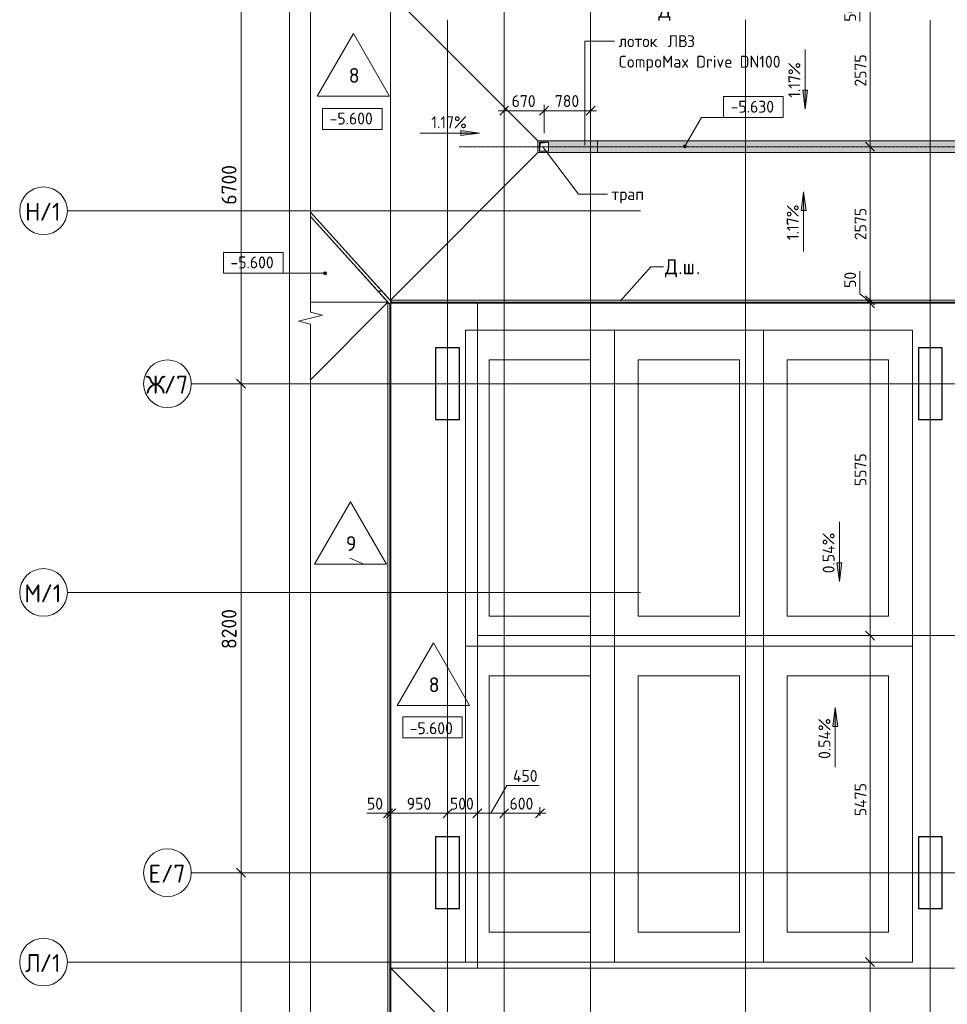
# Model space of a CAD drawing. Header units: millimetres. Extents: x 25420 to 100191, y -10965 to 131188.
# Tile 15 of 53: x 25420 to 40986, y 63593 to 80105. Entities that reach past the tile are written whole.
import ezdxf

# ---------------------------------------------------------------- set-up
doc = ezdxf.new("R2010")
doc.units = ezdxf.units.MM
for name, pattern in [('3_ Штрих_ 1 х 1 мм', [2, 1, -1]), ('4_ Штрихпунктир_ 10 х 2 мм', [14, 10, -2, 0, -2]), ('4_ Штрихпунктир_ 5 х 2 мм', [9, 5, -2, 0, -2])]:
    doc.linetypes.add(name, pattern=pattern)
for name, color, linetype, lineweight in [('A-ANNO-DIMS', 7, 'Continuous', 5), ('A-ANNO-DIMS-100', 7, 'Continuous', 5), ('A-DETL', 7, 'Continuous', 25), ('A-DETL-GENF', 7, 'Continuous', 13), ('A-FLOR', 7, 'Continuous', 13), ('A-FLOR-IDEN', 7, 'Continuous', 5), ('A-GENM', 7, 'Continuous', 13), ('C-PRKG', 7, 'Continuous', 13), ('G-ANNO-DIMS', 7, 'Continuous', 5), ('G-ANNO-TEXT', 7, 'Continuous', 5), ('M-EQPM', 7, 'Continuous', 13), ('S-COLS', 7, 'Continuous', 25), ('S-GRID', 7, 'Continuous', 5), ('S-GRID-IDEN', 7, 'Continuous', 5)]:
    doc.layers.add(name, color=color, linetype=linetype, lineweight=lineweight)
doc.styles.add('GOST Common_1', font='GOST_Common.ttf', dxfattribs={"height": 300})
doc.styles.add('GOST Common_2', font='GOST_Common.ttf', dxfattribs={"height": 250})
doc.styles.add('GOST Common_3', font='GOST_Common.ttf', dxfattribs={"height": 200})
doc.dimstyles.new('2_5_мм_1', dxfattribs={"dimscale": 304.8, "dimtxt": 251.428749, "dimasz": 0.492126, "dimexe": 0.492126, "dimexo": 0.492126, "dimgap": 0, "dimtad": 1, "dimdec": 5, "dimrnd": 1e-05, "dimdsep": 46, "dimtxsty": 'GOST Common_2', "dimblk1": 'OBLIQUE', "dimblk2": 'OBLIQUE', "dimsah": 1, "dimcen": 0.09, "dimdle": 0.492126, "dimadec": 5, "dimazin": 2, "dimtfac": 1, "dimtdec": 4, "dimtix": 1, "dimtmove": 0, "dimatfit": 3, "dimfxl": 1, "dimtvp": 1, "dimtolj": 1, "dimtzin": 0, "dimarcsym": 2})
doc.dimstyles.new('2_мм', dxfattribs={"dimscale": 304.8, "dimtxt": 201.142999, "dimasz": 0.492126, "dimexe": 0.328084, "dimexo": 0.492126, "dimgap": 0, "dimtad": 1, "dimdec": 0, "dimdsep": 46, "dimtxsty": 'GOST Common_3', "dimblk1": 'OBLIQUE', "dimblk2": 'OBLIQUE', "dimsah": 1, "dimcen": 0.09, "dimdle": 0.328084, "dimadec": 5, "dimazin": 2, "dimtfac": 1, "dimtdec": 4, "dimtix": 1, "dimtmove": 0, "dimatfit": 3, "dimfxl": 1, "dimtvp": 1, "dimtolj": 1, "dimtzin": 0, "dimarcsym": 2})
doc.dimstyles.new('2_мм_1', dxfattribs={"dimscale": 304.8, "dimtxt": 201.142999, "dimasz": 0.492126, "dimexe": 0.328084, "dimexo": 0.492126, "dimgap": 0, "dimtad": 1, "dimdec": 0, "dimdsep": 46, "dimtxsty": 'GOST Common_3', "dimblk1": 'OBLIQUE', "dimblk2": 'OBLIQUE', "dimsah": 1, "dimcen": 0.09, "dimdle": 0.328084, "dimadec": 5, "dimazin": 2, "dimtfac": 1, "dimtdec": 4, "dimtix": 1, "dimtmove": 1, "dimatfit": 3, "dimfxl": 1, "dimtvp": 1, "dimtolj": 1, "dimtzin": 0, "dimarcsym": 2})

# ---------------------------------------------------------------- blocks, each defined once
blk = doc.blocks.new('АР_Машиноместо - 5300x2500_С-V3--01_Подвал_МП_часть Б')
at = {"layer": 'C-PRKG'}
for p, q in [((2500, 5300), (0, 5300)), ((0, 0), (0, 5300)), ((2500, 0), (2500, 5300)), ((400, 4800), (2100, 4800)), ((400, 500), (400, 4800)), ((2100, 500), (2100, 4800)), ((400, 500), (2100, 500)), ((2500, 0), (0, 0))]:
    blk.add_line(p, q, dxfattribs=at)
blk = doc.blocks.new('АР_Машиноместо - 5300x2500_С-V5--01_Подвал_МП_часть Б')
at = {"layer": 'C-PRKG'}
for p, q in [((2500, 0), (0, 0)), ((0, 0), (0, -5300)), ((2500, 0), (2500, -5300)), ((400, -500), (400, -4800)), ((400, -500), (2100, -500)), ((2100, -500), (2100, -4800)), ((400, -4800), (2100, -4800)), ((2500, -5300), (0, -5300))]:
    blk.add_line(p, q, dxfattribs=at)
blk = doc.blocks.new('АР_Лоток - 200х100h_ЛВ1-7518943--01_Подвал_МП_часть Б')
at = {"layer": 'M-EQPM', "true_color": 0xdddddd}
blk.add_hatch(color=254, dxfattribs=at).paths.add_polyline_path([(16377, -100), (18510, -100), (18510, 100), (0, 100), (0, -100), (8806, -100)])
at = {"layer": 'M-EQPM'}
blk.add_line((0, 100), (0, -100), dxfattribs=at)
blk = doc.blocks.new('АР_Канал вертикальный прямоугольный - ВК-V26--01_Подвал_МП_часть Б')
at = {"layer": 'A-DETL-GENF'}
blk.add_hatch(color=256, dxfattribs=at).paths.add_polyline_path([(-75, -75), (-60, 60), (75, 75), (-75, 75)])
at = {"layer": 'A-DETL-GENF', "linetype": '3_ Штрих_ 1 х 1 мм'}
for p, q in [((75, 75), (-75, 75)), ((-75, 75), (-75, -75)), ((75, 75), (-75, 75)), ((-75, 75), (-75, -75)), ((-75, -75), (-60, 60)), ((-75, -75), (-60, 60)), ((-60, 60), (75, 75)), ((-60, 60), (75, 75)), ((75, -75), (75, 75)), ((-75, -75), (75, -75))]:
    blk.add_line(p, q, dxfattribs=at)
at = {"layer": 'M-EQPM'}
for p, q in [((-75, -75), (-75, 75)), ((-75, 75), (75, 75)), ((75, 75), (75, -75)), ((75, -75), (-75, -75))]:
    blk.add_line(p, q, dxfattribs=at)
blk = doc.blocks.new('АР-Заполнение деф_ шва - Д_ш_-4332460--01_Подвал_МП_часть Б')
at = {"layer": 'A-GENM'}
for p, q in [((0, 25), (25056, 25)), ((0, -25), (25056, -25))]:
    blk.add_line(p, q, dxfattribs=at)
blk = doc.blocks.new('АР-Заполнение деф_ шва - Д_ш_-4332461--01_Подвал_МП_часть Б')
at = {"layer": 'A-GENM'}
for p, q in [((0, 25), (23525, 25)), ((0, -25), (23525, -25))]:
    blk.add_line(p, q, dxfattribs=at)
blk = doc.blocks.new('АР-Заполнение деф_ шва - Д_ш_-4332520--01_Подвал_МП_часть Б')
at = {"layer": 'A-GENM'}
for p, q in [((4939, 25), (6931, 25)), ((4994, -25), (6931, -25))]:
    blk.add_line(p, q, dxfattribs=at)
blk = doc.blocks.new('АР_Лоток - 200х100h_L_1000_с вертик_отводом_ЛВ3-V42--01_Подвал_МП_часть Б')
at = {"layer": 'M-EQPM', "true_color": 0xdddddd}
h = blk.add_hatch(color=254, dxfattribs=at)
h.paths.add_polyline_path([(800, 100), (0, 100), (0, -100), (1000, -100), (1000, 100), (815, 100)])
h.paths.add_polyline_path([(825, 75), (965, 75), (965, -75), (815, -75), (815, 75), (820, 75)])
at = {"layer": 'M-EQPM'}
blk.add_line((0, 100), (0, -100), dxfattribs=at)
blk = doc.blocks.new('Линия разрыва - М 1_100-2838915--01_Подвал_МП_часть Б')
at = {"layer": 'A-DETL-GENF', "lineweight": 5}
for p, q in [((25850, 200), (25800, 0)), ((25950, -200), (25850, 200)), ((25800, 0), (700, 0)), ((26000, 0), (25950, -200)), ((49150, 0), (26000, 0))]:
    blk.add_line(p, q, dxfattribs=at)
blk = doc.blocks.new('Ось сетки - 8_0 мм-31302--01_Подвал_МП_часть Б')
at = {"layer": 'S-GRID-IDEN'}
blk.add_circle((0, 0), 4, dxfattribs=at)
blk = doc.blocks.new('DIMBLOCK38--01_Подвал_МП_часть Б')
at = {"layer": 'A-ANNO-DIMS-100', "transparency": 16777216}
for p, q in [((39734, 64300), (39590, 64300)), ((39690, 61200), (39690, 64300)), ((39690, 64300), (39734, 64300)), ((39734, 61200), (39590, 61200)), ((39690, 61200), (39734, 61200))]:
    blk.add_line(p, q, dxfattribs=at)
at = {"layer": 'A-ANNO-DIMS-100', "lineweight": 25, "transparency": 16777216}
for p, q in [((39690, 64300), (39615, 64375)), ((39690, 64300), (39765, 64225)), ((39690, 61200), (39615, 61275)), ((39690, 61200), (39765, 61125))]:
    blk.add_line(p, q, dxfattribs=at)
at = {"layer": 'A-ANNO-DIMS-100', "color": 0, "transparency": 16777216, "insert": (39429, 62489), "char_height": 200, "width": 625.93, "attachment_point": 1, "rotation": 90, "line_spacing_factor": 1.022761, "style": 'GOST Common_3'}
blk.add_mtext('3100', dxfattribs=at)
blk = doc.blocks.new('_Oblique')
at = {"color": 0, "linetype": 'ByBlock', "lineweight": -2}
blk.add_line((-0.5, -0.5), (0.5, 0.5), dxfattribs=at)
blk = doc.blocks.new('DIMBLOCK39--01_Подвал_МП_часть Б')
at = {"layer": 'A-ANNO-DIMS-100', "lineweight": 25, "transparency": 16777216}
for p, q in [((39690, 69775), (39615, 69850)), ((39690, 69775), (39765, 69700)), ((39690, 64300), (39615, 64375)), ((39690, 64300), (39765, 64225))]:
    blk.add_line(p, q, dxfattribs=at)
at = {"layer": 'A-ANNO-DIMS-100', "transparency": 16777216}
for p, q in [((39734, 69775), (39590, 69775)), ((39690, 64300), (39690, 69775)), ((39690, 69775), (39734, 69775)), ((39734, 64300), (39590, 64300)), ((39690, 64300), (39734, 64300))]:
    blk.add_line(p, q, dxfattribs=at)
at = {"layer": 'A-ANNO-DIMS-100', "color": 0, "transparency": 16777216, "insert": (39429, 66748), "char_height": 200, "width": 695.48, "attachment_point": 1, "rotation": 90, "line_spacing_factor": 1.022761, "style": 'GOST Common_3'}
blk.add_mtext('5475', dxfattribs=at)
blk = doc.blocks.new('DIMBLOCK40--01_Подвал_МП_часть Б')
at = {"layer": 'A-ANNO-DIMS-100', "transparency": 16777216}
for p, q in [((39734, 75350), (39590, 75350)), ((39690, 69775), (39690, 75350)), ((39690, 75350), (39734, 75350)), ((39734, 69775), (39590, 69775)), ((39690, 69775), (39734, 69775))]:
    blk.add_line(p, q, dxfattribs=at)
at = {"layer": 'A-ANNO-DIMS-100', "lineweight": 25, "transparency": 16777216}
for p, q in [((39690, 75350), (39615, 75425)), ((39690, 75350), (39765, 75275)), ((39690, 69775), (39615, 69850)), ((39690, 69775), (39765, 69700))]:
    blk.add_line(p, q, dxfattribs=at)
at = {"layer": 'A-ANNO-DIMS-100', "color": 0, "transparency": 16777216, "insert": (39429, 72283), "char_height": 200, "width": 670.93, "attachment_point": 1, "rotation": 90, "line_spacing_factor": 1.022761, "style": 'GOST Common_3'}
blk.add_mtext('5575', dxfattribs=at)
blk = doc.blocks.new('DIMBLOCK41--01_Подвал_МП_часть Б')
at = {"layer": 'A-ANNO-DIMS-100', "transparency": 16777216}
for p, q in [((39517, 75886), (39517, 75507)), ((39517, 75507), (39690, 75375)), ((39734, 75400), (39590, 75400)), ((39734, 75350), (39590, 75350)), ((39690, 75350), (39690, 75400)), ((39690, 75400), (39734, 75400)), ((39690, 75350), (39734, 75350))]:
    blk.add_line(p, q, dxfattribs=at)
at = {"layer": 'A-ANNO-DIMS-100', "lineweight": 25, "transparency": 16777216}
for p, q in [((39690, 75400), (39615, 75475)), ((39690, 75350), (39615, 75425)), ((39690, 75400), (39765, 75325)), ((39690, 75350), (39765, 75275))]:
    blk.add_line(p, q, dxfattribs=at)
at = {"layer": 'A-ANNO-DIMS-100', "color": 0, "transparency": 16777216, "insert": (39255, 75607), "char_height": 200, "width": 335.47, "attachment_point": 1, "rotation": 90, "line_spacing_factor": 1.022761, "style": 'GOST Common_3'}
blk.add_mtext('50', dxfattribs=at)
blk = doc.blocks.new('DIMBLOCK42--01_Подвал_МП_часть Б')
at = {"layer": 'A-ANNO-DIMS-100', "transparency": 16777216}
for p, q in [((39734, 77975), (39590, 77975)), ((39690, 75400), (39690, 77975)), ((39690, 77975), (39734, 77975)), ((39734, 75400), (39590, 75400)), ((39690, 75400), (39734, 75400))]:
    blk.add_line(p, q, dxfattribs=at)
at = {"layer": 'A-ANNO-DIMS-100', "lineweight": 25, "transparency": 16777216}
for p, q in [((39690, 77975), (39615, 78050)), ((39690, 77975), (39765, 77900)), ((39690, 75400), (39615, 75475)), ((39690, 75400), (39765, 75325))]:
    blk.add_line(p, q, dxfattribs=at)
at = {"layer": 'A-ANNO-DIMS-100', "color": 0, "transparency": 16777216, "insert": (39429, 76408), "char_height": 200, "width": 670.93, "attachment_point": 1, "rotation": 90, "line_spacing_factor": 1.022761, "style": 'GOST Common_3'}
blk.add_mtext('2575', dxfattribs=at)
blk = doc.blocks.new('DIMBLOCK43--01_Подвал_МП_часть Б')
at = {"layer": 'A-ANNO-DIMS-100', "lineweight": 25, "transparency": 16777216}
for p, q in [((39690, 80550), (39615, 80625)), ((39690, 80550), (39765, 80475)), ((39690, 77975), (39615, 78050)), ((39690, 77975), (39765, 77900))]:
    blk.add_line(p, q, dxfattribs=at)
at = {"layer": 'A-ANNO-DIMS-100', "transparency": 16777216}
for p, q in [((39734, 80550), (39590, 80550)), ((39690, 77975), (39690, 80550)), ((39690, 80550), (39734, 80550)), ((39734, 77975), (39590, 77975)), ((39690, 77975), (39734, 77975))]:
    blk.add_line(p, q, dxfattribs=at)
at = {"layer": 'A-ANNO-DIMS-100', "color": 0, "transparency": 16777216, "insert": (39429, 78983), "char_height": 200, "width": 670.93, "attachment_point": 1, "rotation": 90, "line_spacing_factor": 1.022761, "style": 'GOST Common_3'}
blk.add_mtext('2575', dxfattribs=at)
blk = doc.blocks.new('DIMBLOCK44--01_Подвал_МП_часть Б')
at = {"layer": 'A-ANNO-DIMS-100', "transparency": 16777216}
for p, q in [((39734, 80600), (39590, 80600)), ((39690, 80550), (39690, 80600)), ((39690, 80600), (39734, 80600)), ((39517, 80453), (39690, 80575)), ((39517, 80073), (39517, 80453)), ((39734, 80550), (39590, 80550)), ((39690, 80550), (39734, 80550))]:
    blk.add_line(p, q, dxfattribs=at)
at = {"layer": 'A-ANNO-DIMS-100', "lineweight": 25, "transparency": 16777216}
for p, q in [((39690, 80600), (39615, 80675)), ((39690, 80550), (39615, 80625)), ((39690, 80600), (39765, 80525)), ((39690, 80550), (39765, 80475))]:
    blk.add_line(p, q, dxfattribs=at)
at = {"layer": 'A-ANNO-DIMS-100', "color": 0, "transparency": 16777216, "insert": (39255, 80073), "char_height": 200, "width": 335.47, "attachment_point": 1, "rotation": 90, "line_spacing_factor": 1.022761, "style": 'GOST Common_3'}
blk.add_mtext('50', dxfattribs=at)
blk = doc.blocks.new('DIMBLOCK47--01_Подвал_МП_часть Б')
at = {"layer": 'A-ANNO-DIMS-100', "transparency": 16777216}
for p, q in [((33550, 78535), (33550, 78679)), ((34220, 78200), (34220, 78679)), ((33450, 78579), (34220, 78579)), ((33550, 78579), (33550, 78535)), ((34220, 78579), (34220, 78200))]:
    blk.add_line(p, q, dxfattribs=at)
at = {"layer": 'A-ANNO-DIMS-100', "lineweight": 25, "transparency": 16777216}
for p, q in [((33550, 78579), (33625, 78654)), ((34220, 78579), (34295, 78654)), ((33550, 78579), (33475, 78504)), ((34220, 78579), (34145, 78504))]:
    blk.add_line(p, q, dxfattribs=at)
at = {"layer": 'A-ANNO-DIMS-100', "color": 0, "transparency": 16777216, "insert": (33675, 78840), "char_height": 200, "width": 503.2, "attachment_point": 1, "line_spacing_factor": 1.022761, "style": 'GOST Common_3'}
blk.add_mtext('670', dxfattribs=at)
blk = doc.blocks.new('DIMBLOCK48--01_Подвал_МП_часть Б')
at = {"layer": 'A-ANNO-DIMS-100', "transparency": 16777216}
for p, q in [((34220, 78200), (34220, 78679)), ((35000, 78535), (35000, 78679)), ((34220, 78579), (35100, 78579)), ((34220, 78579), (34220, 78200)), ((35000, 78579), (35000, 78535))]:
    blk.add_line(p, q, dxfattribs=at)
at = {"layer": 'A-ANNO-DIMS-100', "lineweight": 25, "transparency": 16777216}
for p, q in [((34220, 78579), (34295, 78654)), ((35000, 78579), (35075, 78654)), ((34220, 78579), (34145, 78504)), ((35000, 78579), (34925, 78504))]:
    blk.add_line(p, q, dxfattribs=at)
at = {"layer": 'A-ANNO-DIMS-100', "color": 0, "transparency": 16777216, "insert": (34400, 78840), "char_height": 200, "width": 503.2, "attachment_point": 1, "line_spacing_factor": 1.022761, "style": 'GOST Common_3'}
blk.add_mtext('780', dxfattribs=at)
blk = doc.blocks.new('Высотные отметки - Frame_2-749557--01_Подвал_МП_часть Б')
at = {"layer": 'G-ANNO-DIMS'}
for p, q in [((-5, 3.5), (-5, 0)), ((5, 3.5), (-5, 3.5)), ((5, 0), (5, 3.5)), ((-5, 0), (5, 0))]:
    blk.add_line(p, q, dxfattribs=at)
blk = doc.blocks.new('DIMBLOCK53--01_Подвал_МП_часть Б')
at = {"layer": 'A-ANNO-DIMS-100', "transparency": 16777216}
for p, q in [((31600, 66752), (31600, 66896)), ((31650, 66752), (31650, 66896)), ((31248, 66796), (31628, 66796)), ((31500, 66796), (31650, 66796)), ((31600, 66796), (31600, 66752)), ((31628, 66796), (31625, 66796)), ((31650, 66796), (31650, 66752))]:
    blk.add_line(p, q, dxfattribs=at)
at = {"layer": 'A-ANNO-DIMS-100', "lineweight": 25, "transparency": 16777216}
for p, q in [((31600, 66796), (31525, 66721)), ((31650, 66796), (31575, 66721)), ((31600, 66796), (31675, 66871)), ((31650, 66796), (31725, 66871))]:
    blk.add_line(p, q, dxfattribs=at)
at = {"layer": 'A-ANNO-DIMS-100', "color": 0, "transparency": 16777216, "insert": (31248, 67057), "char_height": 200, "width": 335.47, "attachment_point": 1, "line_spacing_factor": 1.022761, "style": 'GOST Common_3'}
blk.add_mtext('50', dxfattribs=at)
blk = doc.blocks.new('DIMBLOCK54--01_Подвал_МП_часть Б')
at = {"layer": 'A-ANNO-DIMS-100', "transparency": 16777216}
for p, q in [((31650, 66752), (31650, 66896)), ((32600, 66752), (32600, 66896)), ((31650, 66796), (32600, 66796)), ((31650, 66796), (31650, 66752)), ((32600, 66796), (32600, 66752))]:
    blk.add_line(p, q, dxfattribs=at)
at = {"layer": 'A-ANNO-DIMS-100', "lineweight": 25, "transparency": 16777216}
for p, q in [((31650, 66796), (31575, 66721)), ((31650, 66796), (31725, 66871)), ((32600, 66796), (32525, 66721)), ((32600, 66796), (32675, 66871))]:
    blk.add_line(p, q, dxfattribs=at)
at = {"layer": 'A-ANNO-DIMS-100', "color": 0, "transparency": 16777216, "insert": (31915, 67057), "char_height": 200, "width": 503.2, "attachment_point": 1, "line_spacing_factor": 1.022761, "style": 'GOST Common_3'}
blk.add_mtext('950', dxfattribs=at)
blk = doc.blocks.new('DIMBLOCK55--01_Подвал_МП_часть Б')
at = {"layer": 'A-ANNO-DIMS-100', "transparency": 16777216}
for p, q in [((32600, 66752), (32600, 66896)), ((33100, 66752), (33100, 66896)), ((32600, 66796), (33100, 66796)), ((32600, 66796), (32600, 66752)), ((33100, 66796), (33100, 66752))]:
    blk.add_line(p, q, dxfattribs=at)
at = {"layer": 'A-ANNO-DIMS-100', "lineweight": 25, "transparency": 16777216}
for p, q in [((32600, 66796), (32525, 66721)), ((32600, 66796), (32675, 66871)), ((33100, 66796), (33025, 66721)), ((33100, 66796), (33175, 66871))]:
    blk.add_line(p, q, dxfattribs=at)
at = {"layer": 'A-ANNO-DIMS-100', "color": 0, "transparency": 16777216, "insert": (32640, 67057), "char_height": 200, "width": 503.2, "attachment_point": 1, "line_spacing_factor": 1.022761, "style": 'GOST Common_3'}
blk.add_mtext('500', dxfattribs=at)
blk = doc.blocks.new('DIMBLOCK56--01_Подвал_МП_часть Б')
at = {"layer": 'A-ANNO-DIMS-100', "transparency": 16777216}
for p, q in [((33597, 67261), (33325, 66796)), ((34136, 67261), (33597, 67261)), ((33100, 66752), (33100, 66896)), ((33550, 66752), (33550, 66896)), ((33100, 66796), (33550, 66796)), ((33100, 66796), (33100, 66752)), ((33550, 66796), (33550, 66752))]:
    blk.add_line(p, q, dxfattribs=at)
at = {"layer": 'A-ANNO-DIMS-100', "lineweight": 25, "transparency": 16777216}
for p, q in [((33100, 66796), (33025, 66721)), ((33100, 66796), (33175, 66871)), ((33550, 66796), (33475, 66721)), ((33550, 66796), (33625, 66871))]:
    blk.add_line(p, q, dxfattribs=at)
at = {"layer": 'A-ANNO-DIMS-100', "color": 0, "transparency": 16777216, "insert": (33697, 67522), "char_height": 200, "width": 527.74, "attachment_point": 1, "line_spacing_factor": 1.022761, "style": 'GOST Common_3'}
blk.add_mtext('450', dxfattribs=at)
blk = doc.blocks.new('DIMBLOCK57--01_Подвал_МП_часть Б')
at = {"layer": 'A-ANNO-DIMS-100', "transparency": 16777216}
for p, q in [((33550, 66752), (33550, 66896)), ((34150, 66752), (34150, 66896)), ((33550, 66796), (34250, 66796)), ((33550, 66796), (33550, 66752)), ((34150, 66796), (34150, 66752))]:
    blk.add_line(p, q, dxfattribs=at)
at = {"layer": 'A-ANNO-DIMS-100', "lineweight": 25, "transparency": 16777216}
for p, q in [((33550, 66796), (33475, 66721)), ((33550, 66796), (33625, 66871)), ((34150, 66796), (34075, 66721)), ((34150, 66796), (34225, 66871))]:
    blk.add_line(p, q, dxfattribs=at)
at = {"layer": 'A-ANNO-DIMS-100', "color": 0, "transparency": 16777216, "insert": (33640, 67057), "char_height": 200, "width": 503.2, "attachment_point": 1, "line_spacing_factor": 1.022761, "style": 'GOST Common_3'}
blk.add_mtext('600', dxfattribs=at)
blk = doc.blocks.new('Марка полов - Марка полов-4106608--01_Подвал_МП_часть Б')
at = {"layer": 'A-FLOR-IDEN'}
for p, q in [((0, 7), (-6.06, -3.5)), ((6.06, -3.5), (0, 7)), ((-6.06, -3.5), (6.06, -3.5))]:
    blk.add_line(p, q, dxfattribs=at)
blk = doc.blocks.new('DIMBLOCK135--01_Подвал_МП_часть Б')
at = {"layer": 'A-ANNO-DIMS-100', "transparency": 16777216}
for p, q in [((29180, 65800), (28986, 65800)), ((29136, 58200), (29136, 65800)), ((29136, 65800), (29180, 65800)), ((29180, 58200), (28986, 58200)), ((29136, 58200), (29180, 58200))]:
    blk.add_line(p, q, dxfattribs=at)
at = {"layer": 'A-ANNO-DIMS-100', "lineweight": 25, "transparency": 16777216}
for p, q in [((29136, 65800), (29061, 65875)), ((29136, 65800), (29211, 65725)), ((29136, 58200), (29061, 58275)), ((29136, 58200), (29211, 58125))]:
    blk.add_line(p, q, dxfattribs=at)
at = {"layer": 'A-ANNO-DIMS-100', "color": 0, "transparency": 16777216, "insert": (28809, 61651), "char_height": 250, "width": 838.66, "attachment_point": 1, "rotation": 90, "line_spacing_factor": 1.022761, "style": 'GOST Common_2'}
blk.add_mtext('7600', dxfattribs=at)
blk = doc.blocks.new('DIMBLOCK136--01_Подвал_МП_часть Б')
at = {"layer": 'A-ANNO-DIMS-100', "transparency": 16777216}
for p, q in [((29180, 74000), (28986, 74000)), ((29136, 65800), (29136, 74000)), ((29136, 74000), (29180, 74000)), ((29180, 65800), (28986, 65800)), ((29136, 65800), (29180, 65800))]:
    blk.add_line(p, q, dxfattribs=at)
at = {"layer": 'A-ANNO-DIMS-100', "lineweight": 25, "transparency": 16777216}
for p, q in [((29136, 74000), (29061, 74075)), ((29136, 74000), (29211, 73925)), ((29136, 65800), (29061, 65875)), ((29136, 65800), (29211, 65725))]:
    blk.add_line(p, q, dxfattribs=at)
at = {"layer": 'A-ANNO-DIMS-100', "color": 0, "transparency": 16777216, "insert": (28809, 69551), "char_height": 250, "width": 838.66, "attachment_point": 1, "rotation": 90, "line_spacing_factor": 1.022761, "style": 'GOST Common_2'}
blk.add_mtext('8200', dxfattribs=at)
blk = doc.blocks.new('DIMBLOCK137--01_Подвал_МП_часть Б')
at = {"layer": 'A-ANNO-DIMS-100', "lineweight": 25, "transparency": 16777216}
for p, q in [((29136, 80700), (29061, 80775)), ((29136, 80700), (29211, 80625)), ((29136, 74000), (29061, 74075)), ((29136, 74000), (29211, 73925))]:
    blk.add_line(p, q, dxfattribs=at)
at = {"layer": 'A-ANNO-DIMS-100', "transparency": 16777216}
for p, q in [((29180, 80700), (28986, 80700)), ((29136, 74000), (29136, 80700)), ((29136, 80700), (29180, 80700)), ((29180, 74000), (28986, 74000)), ((29136, 74000), (29180, 74000))]:
    blk.add_line(p, q, dxfattribs=at)
at = {"layer": 'A-ANNO-DIMS-100', "color": 0, "transparency": 16777216, "insert": (28809, 77001), "char_height": 250, "width": 838.66, "attachment_point": 1, "rotation": 90, "line_spacing_factor": 1.022761, "style": 'GOST Common_2'}
blk.add_mtext('6700', dxfattribs=at)

msp = doc.modelspace()

# ---------------------------------------------------------------- hatches: boundary and pattern name
at = {"layer": 'G-ANNO-DIMS'}
for points in [[(38600.309743, 78606.686188), (38642.109411, 78924.186188), (38558.510075, 78924.186188)], [(33138.585311, 78202.912893), (32821.085311, 78244.712561), (32821.085311, 78161.113225)], [(33138.585311, 78202.912893), (32821.085311, 78244.712561), (32821.085311, 78161.113225)], [(38573.954377, 77220.021741), (38532.154709, 76902.521741), (38615.754045, 76902.521741)], [(38573.954377, 77220.021741), (38532.154709, 76902.521741), (38615.754045, 76902.521741)], [(39175.243641, 70681.489013), (39217.043309, 70998.989013), (39133.443973, 70998.989013)], [(39105.5337, 68568.602475), (39063.734032, 68251.102475), (39147.333368, 68251.102475)]]:
    msp.add_hatch(color=256, dxfattribs=at).paths.add_polyline_path(points)
h = msp.add_hatch(color=256, dxfattribs=at)
edge = h.paths.add_edge_path()
edge.add_arc((36581.504702, 77982.742441), 25, 0, 360)
h = msp.add_hatch(color=256, dxfattribs=at)
edge = h.paths.add_edge_path()
edge.add_arc((30544.347326, 75853.151275), 25, 0, 360)

# ---------------------------------------------------------------- linework, layer by layer
at = {"layer": 'A-DETL', "linetype": '4_ Штрихпунктир_ 5 х 2 мм', "lineweight": 5}
msp.add_line((89346.177903, 77975), (32790, 77975), dxfattribs=at)
at = {"layer": 'A-FLOR'}
for p, q in [((34115, 78075), (31640, 80550)), ((31640, 75400), (31640, 80550)), ((34115, 78075), (34115, 77875)), ((53625.433263, 78075), (34115, 78075)), ((31640, 75400), (34115, 77875)), ((34115, 77875), (53625.433263, 77875)), ((30300, 76879.423656), (31665.686514, 75370)), ((31630, 75334.917733), (30300, 76804.898906)), ((31502.827285, 75550), (31450, 75550)), ((31450, 75550), (31450, 75533.862554)), ((31600, 75365), (30300, 74065)), ((30300, 75365), (31600, 75365)), ((31600, 75368.075203), (31600, 51850)), ((31630, 51850), (31630, 75334.917733)), ((31638.543309, 75400), (31640, 75400)), ((56681.467009, 75400), (31640, 75400)), ((31650, 75350), (56681.467009, 75350)), ((31650, 51850), (31650, 75350)), ((31665.686514, 75370), (56681.467009, 75370)), ((33100, 75350), (33100, 64200)), ((49025, 69775), (33100, 69775)), ((31650, 64200), (34549.999614, 61300.011585)), ((56780, 64200), (31650, 64200))]:
    msp.add_line(p, q, dxfattribs=at)
at = {"layer": 'A-FLOR-IDEN'}
for p, q in [((30958.075303, 71077.209289), (31196.809785, 70971.681846)), ((31196.809785, 70971.681846), (30971.367416, 70971.681846))]:
    msp.add_line(p, q, dxfattribs=at)
at = {"layer": 'G-ANNO-DIMS'}
for p, q in [((38600.309743, 79606.686188), (38600.309743, 78606.686188)), ((38642.109411, 78924.186188), (38558.510075, 78924.186188)), ((38558.510075, 78924.186188), (38600.309743, 78606.686188)), ((38600.309743, 78606.686188), (38642.109411, 78924.186188)), ((36581.504702, 77982.742441), (36859.658898, 78464.519642)), ((36859.658898, 78464.519642), (37732.314027, 78464.519642)), ((32138.585311, 78202.912893), (33138.585311, 78202.912893)), ((32138.585311, 78202.912893), (33138.585311, 78202.912893)), ((33138.585311, 78202.912893), (32821.085311, 78244.712561)), ((32821.085311, 78244.712561), (32821.085311, 78161.113225)), ((33138.585311, 78202.912893), (32821.085311, 78244.712561)), ((32821.085311, 78244.712561), (32821.085311, 78161.113225)), ((32821.085311, 78161.113225), (33138.585311, 78202.912893)), ((32821.085311, 78161.113225), (33138.585311, 78202.912893)), ((38573.954377, 77220.021741), (38532.154709, 76902.521741)), ((38573.954377, 77220.021741), (38532.154709, 76902.521741)), ((38615.754045, 76902.521741), (38573.954377, 77220.021741)), ((38573.954377, 76220.021741), (38573.954377, 77220.021741)), ((38615.754045, 76902.521741), (38573.954377, 77220.021741)), ((38573.954377, 76220.021741), (38573.954377, 77220.021741)), ((38532.154709, 76902.521741), (38615.754045, 76902.521741)), ((38532.154709, 76902.521741), (38615.754045, 76902.521741)), ((30544.347326, 75853.151275), (29339.976229, 75853.151275)), ((39175.243641, 71681.489013), (39175.243641, 70681.489013)), ((39217.043309, 70998.989013), (39133.443973, 70998.989013)), ((39133.443973, 70998.989013), (39175.243641, 70681.489013)), ((39175.243641, 70681.489013), (39217.043309, 70998.989013)), ((39105.5337, 68568.602475), (39063.734032, 68251.102475)), ((39147.333368, 68251.102475), (39105.5337, 68568.602475)), ((39105.5337, 67568.602475), (39105.5337, 68568.602475)), ((39063.734032, 68251.102475), (39147.333368, 68251.102475))]:
    msp.add_line(p, q, dxfattribs=at)
for centre in [(36581.504702, 77982.742441), (30544.347326, 75853.151275)]:
    msp.add_circle(centre, 25, dxfattribs=at)
at = {"layer": 'G-ANNO-TEXT'}
for p, q in [((34902.988472, 79744.466154), (35402.531411, 79744.466154)), ((34902.988472, 77998.442056), (34902.988472, 79744.466154)), ((34191.263613, 77978.192748), (34794.35671, 77180.252532)), ((34794.35671, 77180.252532), (35282.531411, 77180.252532)), ((35502.906292, 75391.30304), (36010.992174, 75961.870088)), ((36010.992174, 75961.870088), (36222.184208, 75961.870088))]:
    msp.add_line(p, q, dxfattribs=at)
at = {"layer": 'S-COLS'}
for p, q in [((32800, 74600), (32400, 74600)), ((32400, 74600), (32400, 73400)), ((32800, 73400), (32800, 74600)), ((40900, 74600), (40500, 74600)), ((40500, 74600), (40500, 73400)), ((40900, 73400), (40900, 74600)), ((32400, 73400), (32800, 73400)), ((40500, 73400), (40900, 73400)), ((32800, 66400), (32400, 66400)), ((32400, 66400), (32400, 65200)), ((32800, 65200), (32800, 66400)), ((40900, 66400), (40500, 66400)), ((40500, 66400), (40500, 65200)), ((40900, 65200), (40900, 66400)), ((32400, 65200), (32800, 65200)), ((40500, 65200), (40900, 65200))]:
    msp.add_line(p, q, dxfattribs=at)
at = {"layer": 'S-GRID', "linetype": '4_ Штрихпунктир_ 10 х 2 мм'}
for p, q in [((29950, 50350), (29950, 103519.533888)), ((35000, 49359.460485), (35000, 103519.533888)), ((33550, 50350), (33550, 101400)), ((32600, 50350), (32600, 80104.964717)), ((37600, 49359.460485), (37600, 80104.964717)), ((40700, 50350), (40700, 80104.964717)), ((35837.484979, 76900), (26220.34798, 76900)), ((90016.401776, 74000), (28300, 74000)), ((35837.484979, 70500), (26220.34798, 70500)), ((90016.401776, 65800), (28300, 65800)), ((35837.484979, 64300), (26220.34798, 64300))]:
    msp.add_line(p, q, dxfattribs=at)

# ---------------------------------------------------------------- block references
at = {"layer": 'A-DETL-GENF', "rotation": 269.9999999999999}
msp.add_blockref('Линия разрыва - М 1_100-2838915--01_Подвал_МП_часть Б', (30300, 101000), dxfattribs=at)
at = {"layer": 'A-FLOR-IDEN', "xscale": 99.99999999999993, "yscale": 99.99999999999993, "zscale": 99.99999999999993}
for p in [(31019.855466, 79172.86365), (30971.367416, 71321.681846), (32361.663531, 68954.247818)]:
    msp.add_blockref('Марка полов - Марка полов-4106608--01_Подвал_МП_часть Б', p, dxfattribs=at)
at = {"layer": 'A-GENM'}
for name, p, rotation in [('АР-Заполнение деф_ шва - Д_ш_-4332520--01_Подвал_МП_часть Б', (26967.699747, 80525.18281), 312.1379598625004), ('АР-Заполнение деф_ шва - Д_ш_-4332461--01_Подвал_МП_часть Б', (31625, 75375), 270)]:
    msp.add_blockref(name, p, dxfattribs=dict(at, rotation=rotation))
msp.add_blockref('АР-Заполнение деф_ шва - Д_ш_-4332460--01_Подвал_МП_часть Б', (31625, 75375), dxfattribs=at)
at = {"layer": 'C-PRKG'}
for name, p in [('АР_Машиноместо - 5300x2500_С-V5--01_Подвал_МП_часть Б', (32900, 74900)), ('АР_Машиноместо - 5300x2500_С-V5--01_Подвал_МП_часть Б', (35400, 74900)), ('АР_Машиноместо - 5300x2500_С-V3--01_Подвал_МП_часть Б', (32900, 64300)), ('АР_Машиноместо - 5300x2500_С-V3--01_Подвал_МП_часть Б', (35400, 64300))]:
    msp.add_blockref(name, p, dxfattribs=at)
at = {"layer": 'C-PRKG', "rotation": 180}
for name, p in [('АР_Машиноместо - 5300x2500_С-V3--01_Подвал_МП_часть Б', (40400, 74900)), ('АР_Машиноместо - 5300x2500_С-V5--01_Подвал_МП_часть Б', (40400, 64300))]:
    msp.add_blockref(name, p, dxfattribs=at)
at = {"layer": 'G-ANNO-DIMS', "extrusion": (0, 0, -1), "xscale": 99.99999999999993, "yscale": 99.99999999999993, "zscale": 99.99999999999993}
msp.add_blockref('Высотные отметки - Frame_2-749557--01_Подвал_МП_часть Б', (-37732.314027, 78464.519642), dxfattribs=at)
at = {"layer": 'G-ANNO-DIMS', "xscale": 99.99999999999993, "yscale": 99.99999999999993, "zscale": 99.99999999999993}
for p in [(31002.665665, 78265.68715), (29339.976229, 75853.151275), (32346.851548, 68061.005167)]:
    msp.add_blockref('Высотные отметки - Frame_2-749557--01_Подвал_МП_часть Б', p, dxfattribs=at)
at = {"layer": 'M-EQPM', "rotation": 180}
msp.add_blockref('АР_Лоток - 200х100h_L_1000_с вертик_отводом_ЛВ3-V42--01_Подвал_МП_часть Б', (35115, 77974.988415), dxfattribs=at)
at = {"layer": 'M-EQPM'}
for name, p in [('АР_Канал вертикальный прямоугольный - ВК-V26--01_Подвал_МП_часть Б', (34220, 77975)), ('АР_Лоток - 200х100h_ЛВ1-7518943--01_Подвал_МП_часть Б', (35115, 77975))]:
    msp.add_blockref(name, p, dxfattribs=at)
at = {"layer": 'S-GRID-IDEN', "xscale": 99.99999999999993, "yscale": 99.99999999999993, "zscale": 99.99999999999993}
for p, rotation in [((25820.34798, 76900), 89.99999999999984), ((27900, 74000), 89.99999999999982), ((25820.34798, 70500), 89.99999999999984), ((27900, 65800), 89.9999999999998), ((25820.34798, 64300), 89.99999999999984)]:
    msp.add_blockref('Ось сетки - 8_0 мм-31302--01_Подвал_МП_часть Б', p, dxfattribs=dict(at, rotation=rotation))

# ---------------------------------------------------------------- texts
at = {"layer": 'A-FLOR-IDEN', "char_height": 250, "width": 216.455625, "attachment_point": 1, "style": 'GOST Common_2'}
for s, insert in [('\\fGOST Common|b0|i0|c204|p34|;8', (30942.979183, 79294.925322)), ('\\fGOST Common|b0|i0|c204|p34|;9', (30894.491133, 71443.743518)), ('\\fGOST Common|b0|i0|c204|p34|;8', (32284.787248, 69076.30949))]:
    msp.add_mtext(s, dxfattribs=dict(at, insert=insert))
at = {"layer": 'G-ANNO-DIMS', "char_height": 200, "attachment_point": 1, "rotation": 90, "line_spacing_factor": 1.022761, "style": 'GOST Common_3'}
for s, insert, width in [('1.17%', (38318.944082, 78795.932591), 745.80863138), ('1.17%', (38292.588717, 76409.268145), 745.80863138), ('1.17%', (38292.588717, 76409.268145), 745.80863138), ('0.54%', (38893.87798, 70820.451663), 866.4896397), ('0.54%', (38824.168039, 67707.565125), 866.4896397)]:
    msp.add_mtext(s, dxfattribs=dict(at, insert=insert, width=width))
at = {"layer": 'G-ANNO-DIMS', "char_height": 200, "attachment_point": 1, "line_spacing_factor": 1.022761, "style": 'GOST Common_3'}
for s, insert, width in [('-5.630', (37350.157501, 78745.885303), 917.17566319), ('-5.600', (30620.509138, 78547.052811), 917.17566319), ('1.17%', (32327.831714, 78484.278554), 745.80863138), ('1.17%', (32327.831714, 78484.278554), 745.80863138), ('-5.600', (28957.819703, 76134.516936), 917.17566319), ('-5.600', (31964.695022, 68322.370827), 917.17566319)]:
    msp.add_mtext(s, dxfattribs=dict(at, insert=insert, width=width))
at = {"layer": 'G-ANNO-TEXT', "attachment_point": 1}
for s, insert, char_height, width, style in [('\\fGOST Common|b0|i0|c204|p34|;Д', (36135.806374, 80386.359392), 250, 272.57375, 'GOST Common_2'), ('лоток', (35467.531411, 79844.466154), 200, 913.92375, 'GOST Common_3'), ('\\fGOST Common|b0|i0|c204|p34|; ', (36221.593911, 79844.466154), 200, 88.185625, 'GOST Common_3'), ('ЛВ', (36294.354328, 79844.466154), 200, 392.826875, 'GOST Common_3'), ('\\fGOST Common|b0|i0|c204|p34|;3', (36618.468911, 79844.466154), 200, 168.354375, 'GOST Common_3'), ('CompoMax Drive DN100', (35467.531411, 79500.50782), 200, 3310.969375, 'GOST Common_3'), ('трап', (35347.531411, 77280.252532), 200, 769.62, 'GOST Common_3'), ('\\fGOST Common|b0|i0|c204|p34|;Д', (36247.184208, 76086.870088), 250, 272.57375, 'GOST Common_2'), ('\\fGOST Common|b0|i0|c204|p34|;ш', (36544.840458, 76086.870088), 250, 272.57375, 'GOST Common_2'), ('\\fGOST Common|b0|i0|c204|p34|;.', (36472.080041, 76086.870088), 250, 88.185625, 'GOST Common_2'), ('\\fGOST Common|b0|i0|c204|p34|;.', (36769.736291, 76086.870088), 250, 88.185625, 'GOST Common_2')]:
    msp.add_mtext(s, dxfattribs=dict(at, insert=insert, char_height=char_height, width=width, style=style))
at = {"layer": 'S-GRID-IDEN', "char_height": 300, "attachment_point": 1, "style": 'GOST Common_1'}
for s, insert, width in [('\\fGOST Common|b0|i0|c204|p34|;Н', (25511.927498, 77034.544597), 296.624375), ('/1', (25756.667081, 77034.544597), 448.945), ('/7', (27839.850351, 74134.544597), 513.08), ('\\fGOST Common|b0|i0|c204|p34|;Ж', (27535.579518, 74134.544597), 368.77625), ('\\fGOST Common|b0|i0|c204|p34|;М', (25498.927498, 70634.544597), 328.691875), ('/1', (25770.125414, 70634.544597), 448.945), ('\\fGOST Common|b0|i0|c204|p34|;Е', (27581.579518, 65934.544597), 256.54), ('/7', (27793.246185, 65934.544597), 513.08), ('\\fGOST Common|b0|i0|c204|p34|;Л', (25511.927498, 64434.544597), 296.624375), ('/1', (25756.667081, 64434.544597), 448.945)]:
    msp.add_mtext(s, dxfattribs=dict(at, insert=insert, width=width))

# ---------------------------------------------------------------- dimensions: what is measured, and where the dimension line sits
at = {"layer": 'A-ANNO-DIMS'}
for base, p1, p2, dimstyle, override, picture, middle in [((29135.7533937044, 80700.0000000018), (29029.6873765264, 74000.0000000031), (29029.6873765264, 80700.0000000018), '2_5_мм_1', {"dimpost": '<>', "dimfxl": 6700}, 'DIMBLOCK137--01_Подвал_МП_часть Б', (29010.7533937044, 77350.0000000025)), ((39690.033746, 80550), (39583.967729, 77975), (39583.967729, 80550), '2_мм', {"dimpost": '<>', "dimfxl": 2575}, 'DIMBLOCK43--01_Подвал_МП_часть Б', (39590.033746, 79262.5)), ((39690.033746, 77975), (39583.967729, 75400), (39583.967729, 77975), '2_мм', {"dimpost": '<>', "dimfxl": 2575}, 'DIMBLOCK42--01_Подвал_МП_часть Б', (39590.033746, 76687.5)), ((39690.033746, 75350), (39583.967729, 69775), (39583.967729, 75350), '2_мм', {"dimpost": '<>', "dimfxl": 5575}, 'DIMBLOCK40--01_Подвал_МП_часть Б', (39590.033746, 72562.5)), ((29135.7533937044, 74000.0000000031), (29029.6873765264, 65800.0000000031), (29029.6873765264, 74000.0000000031), '2_5_мм_1', {"dimpost": '<>', "dimfxl": 8200}, 'DIMBLOCK136--01_Подвал_МП_часть Б', (29010.7533937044, 69900.0000000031)), ((39690.033746, 69775), (39583.967729, 64300), (39583.967729, 69775), '2_мм', {"dimpost": '<>', "dimfxl": 5475}, 'DIMBLOCK39--01_Подвал_МП_часть Б', (39590.033746, 67037.5)), ((29135.7533937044, 65800.0000000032), (29029.6873765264, 58200.0000000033), (29029.6873765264, 65800.0000000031), '2_5_мм_1', {"dimpost": '<>', "dimfxl": 7600}, 'DIMBLOCK135--01_Подвал_МП_часть Б', (29010.7533937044, 62000.0000000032)), ((39690.033746, 64300), (39583.967729, 61200), (39583.967729, 64300), '2_мм', {"dimpost": '<>', "dimfxl": 3100}, 'DIMBLOCK38--01_Подвал_МП_часть Б', (39590.033746, 62750))]:
    dim = msp.add_linear_dim(base=base, p1=p1, p2=p2, angle=90, dimstyle=dimstyle, override=override, dxfattribs=at)
    dim.commit()
    dim.dimension.update_dxf_attribs({"geometry": picture, "text_midpoint": middle})
for base, p1, p2, picture, middle in [((39690.033746, 80600), (39583.967729, 80550), (39583.967729, 80600), 'DIMBLOCK44--01_Подвал_МП_часть Б', (39388.786794, 80241.02513)), ((39690.033746, 75400), (39583.967729, 75350), (39583.967729, 75400), 'DIMBLOCK41--01_Подвал_МП_часть Б', (39388.786794, 75774.635943))]:
    dim = msp.add_linear_dim(base=base, p1=p1, p2=p2, angle=90, dimstyle='2_мм_1', override={"dimpost": '<>', "dimfxl": 50}, dxfattribs=at)
    dim.commit()
    dim.dimension.update_dxf_attribs({"geometry": picture, "text_midpoint": middle, "dimtype": 160, "text_rotation": 90})
for base, p1, p2, override, picture, middle in [((34220, 78578.788941), (33550, 78684.854958), (34220, 78050), {"dimpost": '<>', "dimfxl": 923.006402}, 'DIMBLOCK47--01_Подвал_МП_часть Б', (33885, 78678.788941)), ((35000, 78578.788941), (34220, 78050), (35000, 78684.854958), {"dimpost": '<>', "dimfxl": 1005.70414}, 'DIMBLOCK48--01_Подвал_МП_часть Б', (34610, 78678.788941)), ((32600, 66796.006513), (31650, 66902.07253), (32600, 66902.07253), {"dimpost": '<>', "dimfxl": 950}, 'DIMBLOCK54--01_Подвал_МП_часть Б', (32125, 66896.006513)), ((33100, 66796.006513), (32600, 66902.07253), (33100, 66902.07253), {"dimpost": '<>', "dimfxl": 500}, 'DIMBLOCK55--01_Подвал_МП_часть Б', (32850, 66896.006513)), ((34150, 66796.006513), (33550, 66902.07253), (34150, 66902.07253), {"dimpost": '<>', "dimfxl": 600}, 'DIMBLOCK57--01_Подвал_МП_часть Б', (33850, 66896.006513))]:
    dim = msp.add_linear_dim(base=base, p1=p1, p2=p2, dimstyle='2_мм', override=override, dxfattribs=at)
    dim.commit()
    dim.dimension.update_dxf_attribs({"geometry": picture, "text_midpoint": middle})
for base, p1, p2, override, picture, middle in [((33550, 66796.006513), (33100, 66902.07253), (33550, 66902.07253), {"dimpost": '<>', "dimfxl": 450}, 'DIMBLOCK56--01_Подвал_МП_часть Б', (33960.475809, 67388.852659)), ((31650, 66796.006513), (31600, 66902.07253), (31650, 66902.07253), {"dimpost": '<>', "dimfxl": 50}, 'DIMBLOCK53--01_Подвал_МП_часть Б', (31415.925255, 66924.03884))]:
    dim = msp.add_linear_dim(base=base, p1=p1, p2=p2, dimstyle='2_мм_1', override=override, dxfattribs=at)
    dim.commit()
    dim.dimension.update_dxf_attribs({"geometry": picture, "text_midpoint": middle, "dimtype": 160})

doc.saveas('drawing.dxf')
